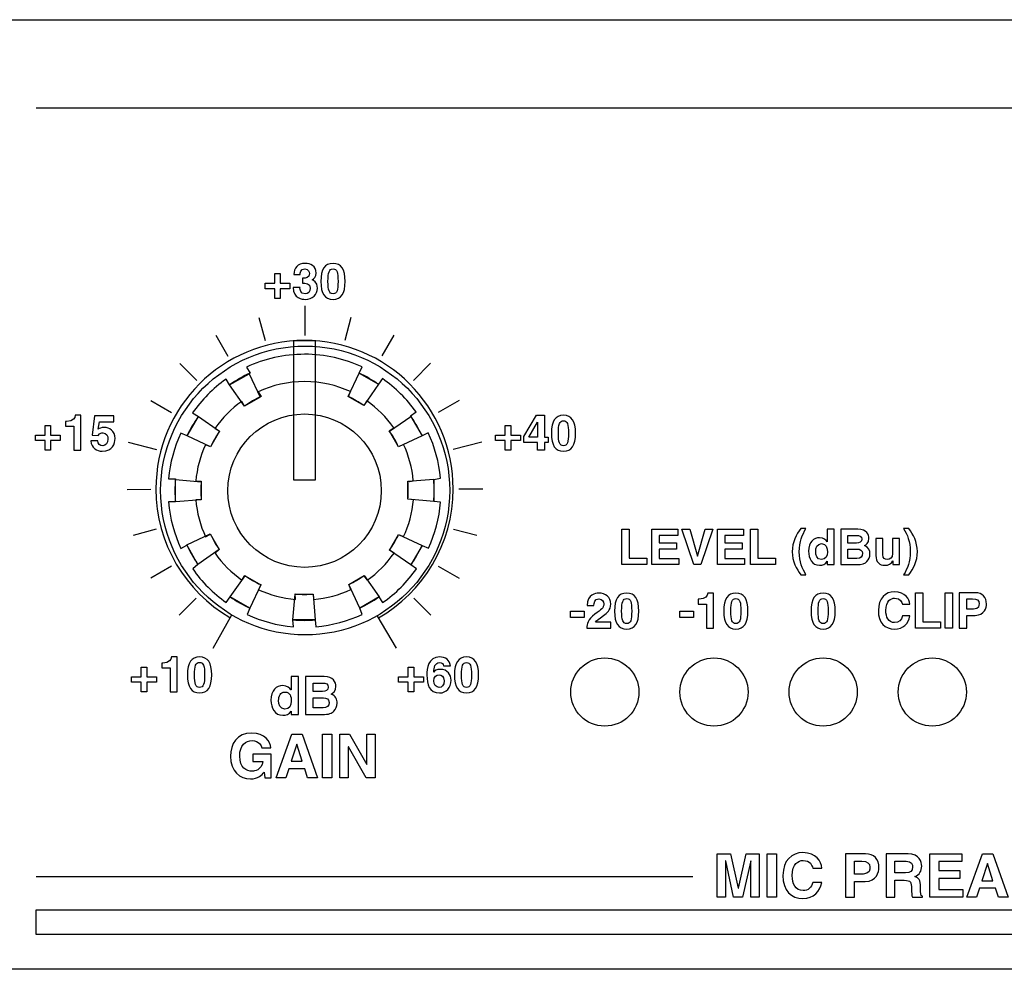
# Model space of a CAD drawing. Extents: x -133.2 to -114.2, y 153.6 to 155.3.
# Tile 2 of 14: x -131.5 to -129.7, y 153.6 to 155.3. Entities that reach past the tile are written whole.
import ezdxf

# ---------------------------------------------------------------- set-up
doc = ezdxf.new("R2010")
doc.units = 0
doc.header["$MEASUREMENT"] = 0
doc.layers.add('LAYER_1', color=160, linetype='CONTINUOUS')

# ---------------------------------------------------------------- blocks, each defined once
blk = doc.blocks.new('AI9-BLK110')
at = {"layer": 'LAYER_1', "color": 7}
blk.add_lwpolyline([(-0.949, -0.3), (-1.589, -0.3), (-1.589, -0.001), (-0.949, -0.001)], close=True, dxfattribs=at)
for points, knots in [([(-0.809, 0.26), (-0.809, 0.79), (-0.422, 0.835), (-0.278, 0.835), (0.034, 0.835), (0.282, 0.652), (0.282, 0.322), (0.282, 0.042), (0.101, -0.1), (-0.057, -0.208), (-0.273, -0.359), (-0.385, -0.433), (-0.422, -0.508), (-0.422, -0.508), (0.284, -0.508), (0.284, -0.508), (0.284, -0.508), (0.284, -0.793), (0.284, -0.793), (0.284, -0.793), (-0.828, -0.793), (-0.828, -0.793), (-0.816, -0.602), (-0.803, -0.403), (-0.45, -0.146), (-0.156, 0.067), (-0.039, 0.15), (-0.039, 0.333), (-0.039, 0.441), (-0.108, 0.565), (-0.264, 0.565), (-0.489, 0.565), (-0.495, 0.379), (-0.498, 0.26), (-0.498, 0.26), (-0.809, 0.26), (-0.809, 0.26)], [0, 0, 0, 0, 1, 1, 1, 2, 2, 2, 3, 3, 3, 4, 4, 4, 5, 5, 5, 6, 6, 6, 7, 7, 7, 8, 8, 8, 9, 9, 9, 10, 10, 10, 11, 11, 11, 12, 12, 12, 12]), ([(1.025, 0.835), (1.408, 0.835), (1.589, 0.572), (1.589, 0.001), (1.589, -0.57), (1.408, -0.836), (1.025, -0.836), (0.642, -0.836), (0.461, -0.57), (0.461, 0.001), (0.461, 0.572), (0.642, 0.835), (1.025, 0.835)], [0, 0, 0, 0, 1, 1, 1, 2, 2, 2, 3, 3, 3, 4, 4, 4, 4]), ([(1.025, -0.579), (1.208, -0.579), (1.259, -0.419), (1.259, 0.001), (1.259, 0.42), (1.208, 0.579), (1.025, 0.579), (0.841, 0.579), (0.791, 0.42), (0.791, 0.001), (0.791, -0.419), (0.841, -0.579), (1.025, -0.579)], [0, 0, 0, 0, 1, 1, 1, 2, 2, 2, 3, 3, 3, 4, 4, 4, 4])]:
    blk.add_open_spline(points, degree=3, knots=knots, dxfattribs=at)
blk = doc.blocks.new('AI9-BLK109')
at = {"layer": 'LAYER_1', "color": 7}
blk.add_lwpolyline([(-0.949, -0.299), (-1.589, -0.299), (-1.589, -0.001), (-0.949, -0.001)], close=True, dxfattribs=at)
for points, knots in [([(-0.729, 0.554), (-0.729, 0.554), (-0.683, 0.554), (-0.683, 0.554), (-0.374, 0.554), (-0.291, 0.714), (-0.284, 0.836), (-0.284, 0.836), (-0.021, 0.836), (-0.021, 0.836), (-0.021, 0.836), (-0.021, -0.792), (-0.021, -0.792), (-0.021, -0.792), (-0.342, -0.792), (-0.342, -0.792), (-0.342, -0.792), (-0.342, 0.329), (-0.342, 0.329), (-0.342, 0.329), (-0.729, 0.329), (-0.729, 0.329), (-0.729, 0.329), (-0.729, 0.554), (-0.729, 0.554)], [0, 0, 0, 0, 1, 1, 1, 2, 2, 2, 3, 3, 3, 4, 4, 4, 5, 5, 5, 6, 6, 6, 7, 7, 7, 8, 8, 8, 8]), ([(1.025, 0.836), (1.408, 0.836), (1.589, 0.572), (1.589, 0.001), (1.589, -0.57), (1.408, -0.836), (1.025, -0.836), (0.642, -0.836), (0.461, -0.57), (0.461, 0.001), (0.461, 0.572), (0.642, 0.836), (1.025, 0.836)], [0, 0, 0, 0, 1, 1, 1, 2, 2, 2, 3, 3, 3, 4, 4, 4, 4]), ([(1.025, -0.579), (1.208, -0.579), (1.259, -0.418), (1.259, 0.001), (1.259, 0.421), (1.208, 0.579), (1.025, 0.579), (0.841, 0.579), (0.791, 0.421), (0.791, 0.001), (0.791, -0.418), (0.841, -0.579), (1.025, -0.579)], [0, 0, 0, 0, 1, 1, 1, 2, 2, 2, 3, 3, 3, 4, 4, 4, 4])]:
    blk.add_open_spline(points, degree=3, knots=knots, dxfattribs=at)
blk = doc.blocks.new('AI9-BLK108')
at = {"layer": 'LAYER_1', "color": 7}
for points in [[(-6.535, -0.305), (-5.716, -0.305), (-5.716, -0.603), (-6.879, -0.603), (-6.879, 1.043), (-6.535, 1.043)], [(-4.267, 0.752), (-5.141, 0.752), (-5.141, 0.406), (-4.338, 0.406), (-4.338, 0.115), (-5.141, 0.115), (-5.141, -0.312), (-4.228, -0.312), (-4.228, -0.603), (-5.478, -0.603), (-5.478, 1.043), (-4.267, 1.043)], [(-2.994, 1.043), (-2.637, 1.043), (-3.196, -0.603), (-3.524, -0.603), (-4.079, 1.043), (-3.71, 1.043), (-3.357, -0.204), (-3.352, -0.204)], [(-1.208, 0.752), (-2.082, 0.752), (-2.082, 0.406), (-1.279, 0.406), (-1.279, 0.115), (-2.082, 0.115), (-2.082, -0.312), (-1.169, -0.312), (-1.169, -0.603), (-2.419, -0.603), (-2.419, 1.043), (-1.208, 1.043)], [(-0.546, -0.305), (0.273, -0.305), (0.273, -0.603), (-0.89, -0.603), (-0.89, 1.043), (-0.546, 1.043)]]:
    blk.add_lwpolyline(points, close=True, dxfattribs=at)
for points, knots in [([(1.458, -1.08), (1.255, -0.805), (1.055, -0.452), (1.055, -0.005), (1.055, 0.443), (1.245, 0.796), (1.458, 1.08), (1.458, 1.08), (1.695, 1.08), (1.695, 1.08), (1.518, 0.78), (1.385, 0.47), (1.385, -0.005), (1.385, -0.479), (1.527, -0.789), (1.695, -1.08), (1.695, -1.08), (1.458, -1.08), (1.458, -1.08)], [0, 0, 0, 0, 1, 1, 1, 2, 2, 2, 3, 3, 3, 4, 4, 4, 5, 5, 5, 6, 6, 6, 6]), ([(3.002, -0.603), (3.002, -0.603), (2.688, -0.603), (2.688, -0.603), (2.688, -0.603), (2.688, -0.449), (2.688, -0.449), (2.688, -0.449), (2.683, -0.449), (2.683, -0.449), (2.605, -0.587), (2.463, -0.635), (2.33, -0.635), (1.967, -0.635), (1.816, -0.314), (1.816, 0.021), (1.816, 0.443), (2.055, 0.649), (2.323, 0.649), (2.529, 0.649), (2.626, 0.537), (2.676, 0.459), (2.676, 0.459), (2.681, 0.459), (2.681, 0.459), (2.681, 0.459), (2.681, 1.043), (2.681, 1.043), (2.681, 1.043), (3.002, 1.043), (3.002, 1.043), (3.002, 1.043), (3.002, -0.603), (3.002, -0.603)], [0, 0, 0, 0, 1, 1, 1, 2, 2, 2, 3, 3, 3, 4, 4, 4, 5, 5, 5, 6, 6, 6, 7, 7, 7, 8, 8, 8, 9, 9, 9, 10, 10, 10, 11, 11, 11, 11]), ([(3.314, 1.043), (3.314, 1.043), (4.114, 1.043), (4.114, 1.043), (4.517, 1.043), (4.621, 0.791), (4.621, 0.621), (4.621, 0.385), (4.488, 0.319), (4.419, 0.284), (4.621, 0.209), (4.673, 0.048), (4.673, -0.115), (4.673, -0.245), (4.618, -0.369), (4.531, -0.454), (4.437, -0.546), (4.348, -0.603), (4.011, -0.603), (4.011, -0.603), (3.314, -0.603), (3.314, -0.603), (3.314, -0.603), (3.314, 1.043), (3.314, 1.043)], [0, 0, 0, 0, 1, 1, 1, 2, 2, 2, 3, 3, 3, 4, 4, 4, 5, 5, 5, 6, 6, 6, 7, 7, 7, 8, 8, 8, 8]), ([(6.476, 1.08), (6.68, 0.805), (6.879, 0.452), (6.879, 0.005), (6.879, -0.443), (6.689, -0.796), (6.476, -1.08), (6.476, -1.08), (6.239, -1.08), (6.239, -1.08), (6.416, -0.78), (6.549, -0.47), (6.549, 0.005), (6.549, 0.479), (6.407, 0.789), (6.239, 1.08), (6.239, 1.08), (6.476, 1.08), (6.476, 1.08)], [0, 0, 0, 0, 1, 1, 1, 2, 2, 2, 3, 3, 3, 4, 4, 4, 5, 5, 5, 6, 6, 6, 6]), ([(3.644, 0.399), (3.644, 0.399), (4.047, 0.399), (4.047, 0.399), (4.183, 0.399), (4.29, 0.452), (4.29, 0.582), (4.29, 0.718), (4.194, 0.759), (4.038, 0.759), (4.038, 0.759), (3.644, 0.759), (3.644, 0.759), (3.644, 0.759), (3.644, 0.399), (3.644, 0.399)], [0, 0, 0, 0, 1, 1, 1, 2, 2, 2, 3, 3, 3, 4, 4, 4, 5, 5, 5, 5]), ([(6.045, -0.603), (6.045, -0.603), (5.737, -0.603), (5.737, -0.603), (5.737, -0.603), (5.737, -0.431), (5.737, -0.431), (5.737, -0.431), (5.733, -0.431), (5.733, -0.431), (5.659, -0.562), (5.531, -0.635), (5.361, -0.635), (5.12, -0.635), (4.946, -0.498), (4.946, -0.186), (4.946, -0.186), (4.946, 0.617), (4.946, 0.617), (4.946, 0.617), (5.267, 0.617), (5.267, 0.617), (5.267, 0.617), (5.267, -0.14), (5.267, -0.14), (5.267, -0.328), (5.377, -0.365), (5.476, -0.365), (5.581, -0.365), (5.724, -0.305), (5.724, -0.087), (5.724, -0.087), (5.724, 0.617), (5.724, 0.617), (5.724, 0.617), (6.045, 0.617), (6.045, 0.617), (6.045, 0.617), (6.045, -0.603), (6.045, -0.603)], [0, 0, 0, 0, 1, 1, 1, 2, 2, 2, 3, 3, 3, 4, 4, 4, 5, 5, 5, 6, 6, 6, 7, 7, 7, 8, 8, 8, 9, 9, 9, 10, 10, 10, 11, 11, 11, 12, 12, 12, 13, 13, 13, 13]), ([(2.41, -0.371), (2.614, -0.371), (2.694, -0.202), (2.694, -0.021), (2.694, 0.174), (2.639, 0.372), (2.419, 0.372), (2.215, 0.372), (2.146, 0.19), (2.146, -0.002), (2.146, -0.147), (2.204, -0.371), (2.41, -0.371)], [0, 0, 0, 0, 1, 1, 1, 2, 2, 2, 3, 3, 3, 4, 4, 4, 4]), ([(3.644, -0.319), (3.644, -0.319), (4.066, -0.319), (4.066, -0.319), (4.233, -0.319), (4.329, -0.245), (4.329, -0.078), (4.329, 0.066), (4.206, 0.122), (4.082, 0.122), (4.082, 0.122), (3.644, 0.122), (3.644, 0.122), (3.644, 0.122), (3.644, -0.319), (3.644, -0.319)], [0, 0, 0, 0, 1, 1, 1, 2, 2, 2, 3, 3, 3, 4, 4, 4, 5, 5, 5, 5])]:
    blk.add_open_spline(points, degree=3, knots=knots, dxfattribs=at)
blk = doc.blocks.new('AI9-BLK104')
at = {"layer": 'LAYER_1', "color": 7}
for points in [[(-0.443, -0.525), (0.376, -0.525), (0.376, -0.823), (-0.786, -0.823), (-0.786, 0.823), (-0.443, 0.823)], [(0.931, -0.823), (0.587, -0.823), (0.587, 0.823), (0.931, 0.823)]]:
    blk.add_lwpolyline(points, close=True, dxfattribs=at)
for points, knots in [([(-1.392, 0.284), (-1.419, 0.383), (-1.472, 0.569), (-1.756, 0.569), (-1.922, 0.569), (-2.165, 0.459), (-2.165, -0.007), (-2.165, -0.303), (-2.048, -0.569), (-1.756, -0.569), (-1.566, -0.569), (-1.433, -0.461), (-1.392, -0.259), (-1.392, -0.259), (-1.048, -0.259), (-1.048, -0.259), (-1.117, -0.617), (-1.35, -0.867), (-1.763, -0.867), (-2.201, -0.867), (-2.515, -0.571), (-2.515, -0.002), (-2.515, 0.573), (-2.183, 0.867), (-1.759, 0.867), (-1.266, 0.867), (-1.066, 0.528), (-1.048, 0.284), (-1.048, 0.284), (-1.392, 0.284), (-1.392, 0.284)], [0, 0, 0, 0, 1, 1, 1, 2, 2, 2, 3, 3, 3, 4, 4, 4, 5, 5, 5, 6, 6, 6, 7, 7, 7, 8, 8, 8, 9, 9, 9, 10, 10, 10, 10]), ([(1.596, -0.823), (1.596, -0.823), (1.252, -0.823), (1.252, -0.823), (1.252, -0.823), (1.252, 0.823), (1.252, 0.823), (1.252, 0.823), (2.004, 0.823), (2.004, 0.823), (2.323, 0.823), (2.516, 0.619), (2.516, 0.296), (2.516, 0.147), (2.433, -0.229), (1.99, -0.229), (1.99, -0.229), (1.596, -0.229), (1.596, -0.229), (1.596, -0.229), (1.596, -0.823), (1.596, -0.823)], [0, 0, 0, 0, 1, 1, 1, 2, 2, 2, 3, 3, 3, 4, 4, 4, 5, 5, 5, 6, 6, 6, 7, 7, 7, 7]), ([(1.915, 0.055), (2.172, 0.055), (2.172, 0.238), (2.172, 0.312), (2.172, 0.472), (2.082, 0.539), (1.869, 0.539), (1.869, 0.539), (1.596, 0.539), (1.596, 0.539), (1.596, 0.539), (1.596, 0.055), (1.596, 0.055), (1.596, 0.055), (1.915, 0.055), (1.915, 0.055)], [0, 0, 0, 0, 1, 1, 1, 2, 2, 2, 3, 3, 3, 4, 4, 4, 5, 5, 5, 5])]:
    blk.add_open_spline(points, degree=3, knots=knots, dxfattribs=at)
blk = doc.blocks.new('AI9-BLK93')
at = {"layer": 'LAYER_1', "color": 7}
for points in [[(-0.796, -1.013), (-1.242, -1.013), (-0.519, 1.013), (-0.031, 1.013), (0.683, -1.013), (0.223, -1.013), (0.093, -0.596), (-0.655, -0.596)], [(1.343, -1.013), (0.92, -1.013), (0.92, 1.013), (1.343, 1.013)], [(2.974, 1.013), (3.37, 1.013), (3.37, -1.013), (2.946, -1.013), (2.119, 0.432), (2.114, 0.432), (2.114, -1.013), (1.719, -1.013), (1.719, 1.013), (2.165, 1.013), (2.969, -0.398), (2.974, -0.398)], [(-0.542, -0.246), (-0.025, -0.246), (-0.277, 0.556), (-0.282, 0.556)]]:
    blk.add_lwpolyline(points, close=True, dxfattribs=at)
blk.add_open_spline([(-2.328, 0.079), (-2.328, 0.079), (-1.482, 0.079), (-1.482, 0.079), (-1.482, 0.079), (-1.482, -1.013), (-1.482, -1.013), (-1.482, -1.013), (-1.764, -1.013), (-1.764, -1.013), (-1.764, -1.013), (-1.806, -0.759), (-1.806, -0.759), (-1.914, -0.883), (-2.069, -1.067), (-2.438, -1.067), (-2.927, -1.067), (-3.37, -0.717), (-3.37, -0.006), (-3.37, 0.547), (-3.062, 1.069), (-2.379, 1.067), (-1.758, 1.067), (-1.513, 0.663), (-1.49, 0.384), (-1.49, 0.384), (-1.914, 0.384), (-1.914, 0.384), (-1.914, 0.463), (-2.057, 0.717), (-2.357, 0.717), (-2.659, 0.717), (-2.938, 0.508), (-2.938, -0.011), (-2.938, -0.565), (-2.636, -0.709), (-2.348, -0.709), (-2.255, -0.709), (-1.945, -0.672), (-1.857, -0.263), (-1.857, -0.263), (-2.328, -0.263), (-2.328, -0.263), (-2.328, -0.263), (-2.328, 0.079), (-2.328, 0.079)], degree=3, knots=[0, 0, 0, 0, 1, 1, 1, 2, 2, 2, 3, 3, 3, 4, 4, 4, 5, 5, 5, 6, 6, 6, 7, 7, 7, 8, 8, 8, 9, 9, 9, 10, 10, 10, 11, 11, 11, 12, 12, 12, 13, 13, 13, 14, 14, 14, 15, 15, 15, 15], dxfattribs=at)
blk = doc.blocks.new('AI9-BLK92')
at = {"layer": 'LAYER_1', "color": 7}
for points, knots in [([(-0.261, -0.869), (-0.261, -0.869), (-0.6, -0.869), (-0.6, -0.869), (-0.6, -0.869), (-0.6, -0.704), (-0.6, -0.704), (-0.6, -0.704), (-0.605, -0.704), (-0.605, -0.704), (-0.689, -0.852), (-0.842, -0.904), (-0.985, -0.904), (-1.375, -0.904), (-1.538, -0.558), (-1.538, -0.198), (-1.538, 0.257), (-1.281, 0.479), (-0.992, 0.479), (-0.77, 0.479), (-0.666, 0.358), (-0.612, 0.274), (-0.612, 0.274), (-0.607, 0.274), (-0.607, 0.274), (-0.607, 0.274), (-0.607, 0.904), (-0.607, 0.904), (-0.607, 0.904), (-0.261, 0.904), (-0.261, 0.904), (-0.261, 0.904), (-0.261, -0.869), (-0.261, -0.869)], [0, 0, 0, 0, 1, 1, 1, 2, 2, 2, 3, 3, 3, 4, 4, 4, 5, 5, 5, 6, 6, 6, 7, 7, 7, 8, 8, 8, 9, 9, 9, 10, 10, 10, 11, 11, 11, 11]), ([(0.075, 0.904), (0.075, 0.904), (0.936, 0.904), (0.936, 0.904), (1.371, 0.904), (1.482, 0.632), (1.482, 0.449), (1.482, 0.195), (1.339, 0.124), (1.265, 0.086), (1.482, 0.005), (1.539, -0.168), (1.539, -0.343), (1.539, -0.484), (1.48, -0.617), (1.386, -0.709), (1.285, -0.808), (1.188, -0.869), (0.825, -0.869), (0.825, -0.869), (0.075, -0.869), (0.075, -0.869), (0.075, -0.869), (0.075, 0.904), (0.075, 0.904)], [0, 0, 0, 0, 1, 1, 1, 2, 2, 2, 3, 3, 3, 4, 4, 4, 5, 5, 5, 6, 6, 6, 7, 7, 7, 8, 8, 8, 8]), ([(0.43, 0.21), (0.43, 0.21), (0.865, 0.21), (0.865, 0.21), (1.01, 0.21), (1.126, 0.267), (1.126, 0.408), (1.126, 0.553), (1.023, 0.598), (0.855, 0.598), (0.855, 0.598), (0.43, 0.598), (0.43, 0.598), (0.43, 0.598), (0.43, 0.21), (0.43, 0.21)], [0, 0, 0, 0, 1, 1, 1, 2, 2, 2, 3, 3, 3, 4, 4, 4, 5, 5, 5, 5]), ([(-0.898, -0.62), (-0.679, -0.62), (-0.592, -0.437), (-0.592, -0.242), (-0.592, -0.032), (-0.652, 0.18), (-0.889, 0.18), (-1.108, 0.18), (-1.182, -0.015), (-1.182, -0.222), (-1.182, -0.378), (-1.121, -0.62), (-0.898, -0.62)], [0, 0, 0, 0, 1, 1, 1, 2, 2, 2, 3, 3, 3, 4, 4, 4, 4]), ([(0.43, -0.563), (0.43, -0.563), (0.884, -0.563), (0.884, -0.563), (1.065, -0.563), (1.168, -0.484), (1.168, -0.304), (1.168, -0.148), (1.035, -0.089), (0.902, -0.089), (0.902, -0.089), (0.43, -0.089), (0.43, -0.089), (0.43, -0.089), (0.43, -0.563), (0.43, -0.563)], [0, 0, 0, 0, 1, 1, 1, 2, 2, 2, 3, 3, 3, 4, 4, 4, 5, 5, 5, 5])]:
    blk.add_open_spline(points, degree=3, knots=knots, dxfattribs=at)
blk = doc.blocks.new('AI9-BLK91')
at = {"layer": 'LAYER_1', "color": 7}
blk.add_lwpolyline([(-1.413, 0.368), (-1.156, 0.368), (-1.156, -0.084), (-0.706, -0.084), (-0.706, -0.341), (-1.156, -0.341), (-1.156, -0.792), (-1.413, -0.792), (-1.413, -0.341), (-1.862, -0.341), (-1.862, -0.084), (-1.413, -0.084)], close=True, dxfattribs=at)
for points, knots in [([(-0.456, 0.554), (-0.456, 0.554), (-0.41, 0.554), (-0.41, 0.554), (-0.101, 0.554), (-0.018, 0.714), (-0.011, 0.836), (-0.011, 0.836), (0.252, 0.836), (0.252, 0.836), (0.252, 0.836), (0.252, -0.792), (0.252, -0.792), (0.252, -0.792), (-0.069, -0.792), (-0.069, -0.792), (-0.069, -0.792), (-0.069, 0.329), (-0.069, 0.329), (-0.069, 0.329), (-0.456, 0.329), (-0.456, 0.329), (-0.456, 0.329), (-0.456, 0.554), (-0.456, 0.554)], [0, 0, 0, 0, 1, 1, 1, 2, 2, 2, 3, 3, 3, 4, 4, 4, 5, 5, 5, 6, 6, 6, 7, 7, 7, 8, 8, 8, 8]), ([(1.298, 0.836), (1.681, 0.836), (1.862, 0.572), (1.862, 0.001), (1.862, -0.57), (1.681, -0.836), (1.298, -0.836), (0.915, -0.836), (0.734, -0.57), (0.734, 0.001), (0.734, 0.572), (0.915, 0.836), (1.298, 0.836)], [0, 0, 0, 0, 1, 1, 1, 2, 2, 2, 3, 3, 3, 4, 4, 4, 4]), ([(1.298, -0.579), (1.481, -0.579), (1.532, -0.418), (1.532, 0.001), (1.532, 0.421), (1.481, 0.579), (1.298, 0.579), (1.114, 0.579), (1.064, 0.421), (1.064, 0.001), (1.064, -0.418), (1.114, -0.579), (1.298, -0.579)], [0, 0, 0, 0, 1, 1, 1, 2, 2, 2, 3, 3, 3, 4, 4, 4, 4])]:
    blk.add_open_spline(points, degree=3, knots=knots, dxfattribs=at)
blk = doc.blocks.new('AI9-BLK90')
at = {"layer": 'LAYER_1', "color": 7}
blk.add_lwpolyline([(-1.403, 0.368), (-1.146, 0.368), (-1.146, -0.084), (-0.697, -0.084), (-0.697, -0.341), (-1.146, -0.341), (-1.146, -0.792), (-1.403, -0.792), (-1.403, -0.341), (-1.853, -0.341), (-1.853, -0.084), (-1.403, -0.084)], close=True, dxfattribs=at)
for points, knots in [([(-0.447, 0.554), (-0.447, 0.554), (-0.401, 0.554), (-0.401, 0.554), (-0.092, 0.554), (-0.009, 0.714), (-0.002, 0.836), (-0.002, 0.836), (0.262, 0.836), (0.262, 0.836), (0.262, 0.836), (0.262, -0.792), (0.262, -0.792), (0.262, -0.792), (-0.06, -0.792), (-0.06, -0.792), (-0.06, -0.792), (-0.06, 0.329), (-0.06, 0.329), (-0.06, 0.329), (-0.447, 0.329), (-0.447, 0.329), (-0.447, 0.329), (-0.447, 0.554), (-0.447, 0.554)], [0, 0, 0, 0, 1, 1, 1, 2, 2, 2, 3, 3, 3, 4, 4, 4, 5, 5, 5, 6, 6, 6, 7, 7, 7, 8, 8, 8, 8]), ([(1.069, 0.184), (1.128, 0.226), (1.202, 0.274), (1.36, 0.274), (1.578, 0.274), (1.853, 0.122), (1.853, -0.251), (1.853, -0.474), (1.741, -0.836), (1.261, -0.836), (1.007, -0.836), (0.748, -0.685), (0.732, -0.357), (0.732, -0.357), (1.053, -0.357), (1.053, -0.357), (1.066, -0.49), (1.137, -0.579), (1.28, -0.579), (1.433, -0.579), (1.523, -0.448), (1.523, -0.274), (1.523, -0.13), (1.454, 0.017), (1.284, 0.017), (1.241, 0.017), (1.131, 0.015), (1.069, -0.1), (1.069, -0.1), (0.782, -0.086), (0.782, -0.086), (0.782, -0.086), (0.894, 0.808), (0.894, 0.808), (0.894, 0.808), (1.789, 0.808), (1.789, 0.808), (1.789, 0.808), (1.789, 0.538), (1.789, 0.538), (1.789, 0.538), (1.126, 0.538), (1.126, 0.538), (1.126, 0.538), (1.069, 0.184), (1.069, 0.184)], [0, 0, 0, 0, 1, 1, 1, 2, 2, 2, 3, 3, 3, 4, 4, 4, 5, 5, 5, 6, 6, 6, 7, 7, 7, 8, 8, 8, 9, 9, 9, 10, 10, 10, 11, 11, 11, 12, 12, 12, 13, 13, 13, 14, 14, 14, 15, 15, 15, 15])]:
    blk.add_open_spline(points, degree=3, knots=knots, dxfattribs=at)
blk = doc.blocks.new('AI9-BLK89')
at = {"layer": 'LAYER_1', "color": 7}
for points in [[(0.592, -0.432), (0.411, -0.432), (0.411, -0.792), (0.089, -0.792), (0.089, -0.432), (-0.553, -0.432), (-0.553, -0.155), (0.046, 0.836), (0.411, 0.836), (0.411, -0.182), (0.592, -0.182)], [(-1.412, 0.368), (-1.156, 0.368), (-1.156, -0.084), (-0.706, -0.084), (-0.706, -0.341), (-1.156, -0.341), (-1.156, -0.792), (-1.412, -0.792), (-1.412, -0.341), (-1.862, -0.341), (-1.862, -0.084), (-1.412, -0.084)]]:
    blk.add_lwpolyline(points, close=True, dxfattribs=at)
for points in [[(0.089, -0.182), (0.089, 0.212), (0.096, 0.467), (0.096, 0.517), (0.096, 0.517), (0.092, 0.517), (0.092, 0.517), (0.092, 0.517), (-0.316, -0.182), (-0.316, -0.182), (-0.316, -0.182), (0.089, -0.182), (0.089, -0.182)], [(1.298, 0.836), (1.681, 0.836), (1.862, 0.572), (1.862, 0.001), (1.862, -0.57), (1.681, -0.836), (1.298, -0.836), (0.915, -0.836), (0.734, -0.57), (0.734, 0.001), (0.734, 0.572), (0.915, 0.836), (1.298, 0.836)], [(1.298, -0.579), (1.481, -0.579), (1.532, -0.418), (1.532, 0.001), (1.532, 0.421), (1.481, 0.579), (1.298, 0.579), (1.114, 0.579), (1.064, 0.421), (1.064, 0.001), (1.064, -0.418), (1.114, -0.579), (1.298, -0.579)]]:
    blk.add_open_spline(points, degree=3, knots=[0, 0, 0, 0, 1, 1, 1, 2, 2, 2, 3, 3, 3, 4, 4, 4, 4], dxfattribs=at)
blk = doc.blocks.new('AI9-BLK88')
at = {"layer": 'LAYER_1', "color": 7}
blk.add_lwpolyline([(-1.412, 0.368), (-1.156, 0.368), (-1.156, -0.084), (-0.706, -0.084), (-0.706, -0.341), (-1.156, -0.341), (-1.156, -0.792), (-1.412, -0.792), (-1.412, -0.341), (-1.862, -0.341), (-1.862, -0.084), (-1.412, -0.084)], close=True, dxfattribs=at)
for points, knots in [([(-0.126, 0.15), (-0.126, 0.15), (-0.076, 0.15), (-0.076, 0.15), (0.021, 0.15), (0.197, 0.159), (0.197, 0.37), (0.197, 0.43), (0.17, 0.579), (-0.007, 0.579), (-0.227, 0.579), (-0.227, 0.37), (-0.227, 0.313), (-0.227, 0.313), (-0.525, 0.313), (-0.525, 0.313), (-0.525, 0.618), (-0.353, 0.836), (0.014, 0.836), (0.232, 0.836), (0.518, 0.726), (0.518, 0.382), (0.518, 0.217), (0.415, 0.114), (0.323, 0.072), (0.323, 0.072), (0.323, 0.068), (0.323, 0.068), (0.381, 0.052), (0.569, -0.033), (0.569, -0.311), (0.569, -0.618), (0.342, -0.836), (0.014, -0.836), (-0.14, -0.836), (-0.553, -0.801), (-0.553, -0.292), (-0.553, -0.292), (-0.238, -0.292), (-0.238, -0.292), (-0.238, -0.292), (-0.241, -0.295), (-0.241, -0.295), (-0.241, -0.382), (-0.218, -0.579), (-0.002, -0.579), (0.126, -0.579), (0.239, -0.492), (0.239, -0.311), (0.239, -0.088), (0.023, -0.079), (-0.126, -0.079), (-0.126, -0.079), (-0.126, 0.15), (-0.126, 0.15)], [0, 0, 0, 0, 1, 1, 1, 2, 2, 2, 3, 3, 3, 4, 4, 4, 5, 5, 5, 6, 6, 6, 7, 7, 7, 8, 8, 8, 9, 9, 9, 10, 10, 10, 11, 11, 11, 12, 12, 12, 13, 13, 13, 14, 14, 14, 15, 15, 15, 16, 16, 16, 17, 17, 17, 18, 18, 18, 18]), ([(1.298, 0.836), (1.681, 0.836), (1.862, 0.572), (1.862, 0.001), (1.862, -0.57), (1.681, -0.836), (1.298, -0.836), (0.915, -0.836), (0.734, -0.57), (0.734, 0.001), (0.734, 0.572), (0.915, 0.836), (1.298, 0.836)], [0, 0, 0, 0, 1, 1, 1, 2, 2, 2, 3, 3, 3, 4, 4, 4, 4]), ([(1.298, -0.579), (1.481, -0.579), (1.532, -0.418), (1.532, 0.001), (1.532, 0.421), (1.481, 0.579), (1.298, 0.579), (1.114, 0.579), (1.064, 0.421), (1.064, 0.001), (1.064, -0.418), (1.114, -0.579), (1.298, -0.579)], [0, 0, 0, 0, 1, 1, 1, 2, 2, 2, 3, 3, 3, 4, 4, 4, 4])]:
    blk.add_open_spline(points, degree=3, knots=knots, dxfattribs=at)
blk = doc.blocks.new('AI9-BLK87')
at = {"layer": 'LAYER_1', "color": 7}
blk.add_lwpolyline([(-1.412, 0.368), (-1.156, 0.368), (-1.156, -0.084), (-0.706, -0.084), (-0.706, -0.34), (-1.156, -0.34), (-1.156, -0.792), (-1.412, -0.792), (-1.412, -0.34), (-1.862, -0.34), (-1.862, -0.084), (-1.412, -0.084)], close=True, dxfattribs=at)
for points, knots in [([(0.227, 0.423), (0.218, 0.515), (0.158, 0.579), (0.039, 0.579), (-0.17, 0.579), (-0.218, 0.341), (-0.229, 0.13), (-0.229, 0.13), (-0.225, 0.125), (-0.225, 0.125), (-0.181, 0.185), (-0.101, 0.26), (0.08, 0.26), (0.417, 0.26), (0.578, 0.001), (0.578, -0.242), (0.578, -0.597), (0.36, -0.836), (0.046, -0.836), (-0.447, -0.836), (-0.543, -0.423), (-0.543, -0.017), (-0.543, 0.292), (-0.502, 0.836), (0.062, 0.836), (0.128, 0.836), (0.314, 0.811), (0.394, 0.73), (0.484, 0.643), (0.516, 0.595), (0.546, 0.423), (0.546, 0.423), (0.227, 0.423), (0.227, 0.423)], [0, 0, 0, 0, 1, 1, 1, 2, 2, 2, 3, 3, 3, 4, 4, 4, 5, 5, 5, 6, 6, 6, 7, 7, 7, 8, 8, 8, 9, 9, 9, 10, 10, 10, 11, 11, 11, 11]), ([(1.298, 0.836), (1.681, 0.836), (1.862, 0.572), (1.862, 0.001), (1.862, -0.57), (1.681, -0.836), (1.298, -0.836), (0.915, -0.836), (0.734, -0.57), (0.734, 0.001), (0.734, 0.572), (0.915, 0.836), (1.298, 0.836)], [0, 0, 0, 0, 1, 1, 1, 2, 2, 2, 3, 3, 3, 4, 4, 4, 4]), ([(1.298, -0.579), (1.481, -0.579), (1.532, -0.418), (1.532, 0.001), (1.532, 0.421), (1.481, 0.579), (1.298, 0.579), (1.114, 0.579), (1.064, 0.421), (1.064, 0.001), (1.064, -0.418), (1.114, -0.579), (1.298, -0.579)], [0, 0, 0, 0, 1, 1, 1, 2, 2, 2, 3, 3, 3, 4, 4, 4, 4]), ([(0.023, 0.004), (-0.099, 0.004), (-0.222, -0.072), (-0.222, -0.276), (-0.222, -0.453), (-0.122, -0.579), (0.032, -0.579), (0.149, -0.579), (0.257, -0.489), (0.257, -0.269), (0.257, -0.063), (0.124, 0.004), (0.023, 0.004)], [0, 0, 0, 0, 1, 1, 1, 2, 2, 2, 3, 3, 3, 4, 4, 4, 4])]:
    blk.add_open_spline(points, degree=3, knots=knots, dxfattribs=at)
blk = doc.blocks.new('AI9-BLK86')
at = {"layer": 'LAYER_1', "color": 7}
for name, p in [('AI9-BLK88', (-0.018, 11.159)), ('AI9-BLK90', (-10.715, 4.09)), ('AI9-BLK89', (10.705, 4.09)), ('AI9-BLK91', (-6.228, -7.157)), ('AI9-BLK87', (6.193, -7.158)), ('AI9-BLK92', (-0.068, -8.132)), ('AI9-BLK93', (-0.123, -10.928))]:
    blk.add_blockref(name, p, dxfattribs=at)
blk = doc.blocks.new('AI9-BLK85')
at = {"layer": 'LAYER_1', "color": 7}
for p, q in [((-2.144, 6.925), (-1.855, 5.848)), ((2.142, 6.926), (1.853, 5.848)), ((-4.141, 6.097), (-3.583, 5.132)), ((4.139, 6.099), (3.581, 5.133)), ((-5.824, 4.79), (-5.037, 3.999)), ((5.841, 4.793), (5.058, 3.999)), ((-7.17, 3.067), (-6.204, 2.509)), ((7.171, 3.066), (6.205, 2.509)), ((-8.279, -1.079), (-7.164, -1.071)), ((8.279, -1.071), (7.163, -1.071)), ((-6.919, -2.925), (-7.997, -3.214)), ((6.919, -2.923), (7.997, -3.212)), ((-6.204, -4.653), (-7.17, -5.211)), ((6.204, -4.651), (7.171, -5.209)), ((-5.065, -6.137), (-5.854, -6.926)), ((5.066, -6.135), (5.855, -6.924))]:
    blk.add_line(p, q, dxfattribs=at)
blk = doc.blocks.new('AI9-BLK84')
at = {"layer": 'LAYER_1', "color": 7}
for p, q in [((0, 7.961), (0, 6.592)), ((-8.228, 1.624), (-6.903, 1.276)), ((8.228, 1.629), (6.905, 1.276)), ((-4.266, -7.961), (-3.404, -6.421)), ((4.267, -7.961), (3.358, -6.45))]:
    blk.add_line(p, q, dxfattribs=at)
blk.add_open_spline([(3.425, -6.553), (5.501, -5.359), (6.898, -3.12), (6.898, -0.554), (6.898, 3.265), (3.802, 6.361), (-0.017, 6.361), (-3.836, 6.361), (-6.932, 3.265), (-6.932, -0.554), (-6.932, -3.104), (-5.552, -5.331), (-3.498, -6.531)], degree=3, knots=[0, 0, 0, 0, 1, 1, 1, 2, 2, 2, 3, 3, 3, 4, 4, 4, 4], dxfattribs=at)
blk = doc.blocks.new('AI9-BLK12')
at = {"layer": 'LAYER_1', "color": 7}
for points in [[(0.481, 0.385), (0.481, 6.841), (-0.535, 6.841), (-0.535, 0.385)], [(-2.611, 5.315), (-2.1, 4.223), (-2.825, 3.805), (-3.518, 4.793)], [(3.417, 4.826), (2.727, 3.837), (2.002, 4.256), (2.511, 5.35)], [(-4.97, 3.331), (-3.982, 2.641), (-4.401, 1.917), (-5.494, 2.426)], [(5.44, 2.424), (4.349, 1.913), (3.931, 2.638), (4.918, 3.331)], [(-6.036, 0.394), (-4.835, 0.291), (-4.836, -0.546), (-6.037, -0.652)], [(5.985, -0.629), (4.784, -0.526), (4.785, 0.311), (5.986, 0.417)], [(-5.512, -2.653), (-4.42, -2.141), (-4.003, -2.867), (-4.99, -3.559)], [(4.919, -3.583), (3.93, -2.893), (4.349, -2.168), (5.443, -2.677)], [(-3.485, -5.072), (-2.795, -4.083), (-2.07, -4.502), (-2.579, -5.596)], [(2.539, -5.589), (2.028, -4.497), (2.753, -4.08), (3.446, -5.067)], [(-0.575, -6.139), (-0.472, -4.938), (0.365, -4.939), (0.471, -6.14)]]:
    blk.add_lwpolyline(points, close=True, dxfattribs=at)
blk.add_circle((0, -0.117), 6.724, dxfattribs=at)
for points in [[(2.52, 5.342), (2.834, 5.195), (3.134, 5.022), (3.417, 4.826), (3.417, 4.826), (3.593, 5.089), (3.593, 5.089), (4.201, 4.667), (4.731, 4.141), (5.159, 3.537), (5.159, 3.537), (4.899, 3.355), (4.899, 3.355), (5.106, 3.063), (5.287, 2.752), (5.44, 2.424), (5.44, 2.424), (5.725, 2.566), (5.725, 2.566), (6.031, 1.913), (6.229, 1.2), (6.297, 0.449), (6.297, 0.449), (5.983, 0.393), (5.983, 0.393), (5.998, 0.222), (6.005, 0.048), (6.005, -0.128), (6.005, -0.297), (5.998, -0.464), (5.985, -0.629), (5.985, -0.629), (6.301, -0.655), (6.301, -0.655), (6.238, -1.417), (6.041, -2.141), (5.734, -2.803), (5.734, -2.803), (5.444, -2.672), (5.444, -2.672), (5.295, -2.992), (5.119, -3.296), (4.919, -3.583), (4.919, -3.583), (5.183, -3.759), (5.183, -3.759), (4.754, -4.374), (4.219, -4.909), (3.604, -5.338), (3.604, -5.338), (3.427, -5.074), (3.427, -5.074), (3.148, -5.27), (2.851, -5.442), (2.539, -5.589), (2.539, -5.589), (2.658, -5.884), (2.658, -5.884), (1.992, -6.195), (1.263, -6.394), (0.496, -6.457), (0.496, -6.457), (0.471, -6.14), (0.471, -6.14), (0.307, -6.154), (0.141, -6.161), (-0.027, -6.161), (-0.212, -6.161), (-0.395, -6.152), (-0.576, -6.136), (-0.576, -6.136), (-0.55, -6.457), (-0.55, -6.457), (-1.312, -6.395), (-2.036, -6.198), (-2.698, -5.89), (-2.698, -5.89), (-2.579, -5.596), (-2.579, -5.596), (-2.902, -5.445), (-3.209, -5.267), (-3.497, -5.063), (-3.497, -5.063), (-3.674, -5.327), (-3.674, -5.327), (-4.279, -4.902), (-4.807, -4.373), (-5.232, -3.767), (-5.232, -3.767), (-4.99, -3.559), (-4.99, -3.559), (-5.185, -3.277), (-5.357, -2.977), (-5.503, -2.663), (-5.503, -2.663), (-5.781, -2.817), (-5.781, -2.817), (-6.093, -2.15), (-6.293, -1.421), (-6.356, -0.653), (-6.356, -0.653), (-6.037, -0.652), (-6.037, -0.652), (-6.052, -0.479), (-6.06, -0.305), (-6.06, -0.128), (-6.06, 0.056), (-6.052, 0.239), (-6.035, 0.419), (-6.035, 0.419), (-6.354, 0.42), (-6.354, 0.42), (-6.29, 1.173), (-6.094, 1.889), (-5.789, 2.545), (-5.789, 2.545), (-5.494, 2.426), (-5.494, 2.426), (-5.346, 2.744), (-5.17, 3.046), (-4.97, 3.331), (-4.97, 3.331), (-5.243, 3.495), (-5.243, 3.495), (-4.818, 4.105), (-4.289, 4.637), (-3.682, 5.066), (-3.682, 5.066), (-3.518, 4.793), (-3.518, 4.793), (-3.217, 5.006), (-2.896, 5.193), (-2.558, 5.35), (-2.558, 5.35), (-2.723, 5.623), (-2.723, 5.623), (-1.905, 6.007), (-0.991, 6.222), (-0.027, 6.222), (0.929, 6.222), (1.836, 6.01), (2.649, 5.632), (2.649, 5.632), (2.52, 5.342), (2.52, 5.342)], [(2.01, 4.25), (2.262, 4.133), (2.502, 3.994), (2.728, 3.837), (2.728, 3.837), (2.869, 4.048), (2.869, 4.048), (3.355, 3.71), (3.779, 3.289), (4.122, 2.806), (4.122, 2.806), (3.913, 2.66), (3.913, 2.66), (4.079, 2.427), (4.224, 2.177), (4.347, 1.916), (4.347, 1.916), (4.574, 2.029), (4.574, 2.029), (4.819, 1.507), (4.978, 0.936), (5.032, 0.336), (5.032, 0.336), (4.781, 0.291), (4.781, 0.291), (4.793, 0.153), (4.799, 0.014), (4.799, -0.126), (4.799, -0.261), (4.793, -0.395), (4.782, -0.527), (4.782, -0.527), (5.035, -0.548), (5.035, -0.548), (4.985, -1.157), (4.827, -1.737), (4.581, -2.266), (4.581, -2.266), (4.35, -2.161), (4.35, -2.161), (4.231, -2.417), (4.09, -2.661), (3.929, -2.89), (3.929, -2.89), (4.141, -3.031), (4.141, -3.031), (3.797, -3.522), (3.369, -3.951), (2.878, -4.294), (2.878, -4.294), (2.736, -4.083), (2.736, -4.083), (2.513, -4.24), (2.275, -4.378), (2.026, -4.495), (2.026, -4.495), (2.121, -4.731), (2.121, -4.731), (1.588, -4.98), (1.005, -5.139), (0.391, -5.189), (0.391, -5.189), (0.372, -4.936), (0.372, -4.936), (0.24, -4.947), (0.107, -4.952), (-0.027, -4.952), (-0.175, -4.952), (-0.322, -4.946), (-0.466, -4.933), (-0.466, -4.933), (-0.445, -5.189), (-0.445, -5.189), (-1.055, -5.139), (-1.634, -4.982), (-2.164, -4.736), (-2.164, -4.736), (-2.069, -4.5), (-2.069, -4.5), (-2.327, -4.38), (-2.572, -4.237), (-2.803, -4.074), (-2.803, -4.074), (-2.944, -4.285), (-2.944, -4.285), (-3.429, -3.945), (-3.851, -3.522), (-4.191, -3.037), (-4.191, -3.037), (-3.997, -2.871), (-3.997, -2.871), (-4.154, -2.645), (-4.291, -2.406), (-4.408, -2.154), (-4.408, -2.154), (-4.631, -2.277), (-4.631, -2.277), (-4.88, -1.744), (-5.04, -1.161), (-5.09, -0.546), (-5.09, -0.546), (-4.836, -0.545), (-4.836, -0.545), (-4.847, -0.407), (-4.853, -0.267), (-4.853, -0.126), (-4.853, 0.021), (-4.847, 0.167), (-4.834, 0.311), (-4.834, 0.311), (-5.089, 0.312), (-5.089, 0.312), (-5.037, 0.915), (-4.88, 1.488), (-4.637, 2.012), (-4.637, 2.012), (-4.401, 1.917), (-4.401, 1.917), (-4.282, 2.171), (-4.141, 2.413), (-3.982, 2.641), (-3.982, 2.641), (-4.2, 2.772), (-4.2, 2.772), (-3.86, 3.26), (-3.437, 3.686), (-2.951, 4.029), (-2.951, 4.029), (-2.82, 3.81), (-2.82, 3.81), (-2.579, 3.981), (-2.323, 4.131), (-2.052, 4.256), (-2.052, 4.256), (-2.184, 4.475), (-2.184, 4.475), (-1.529, 4.782), (-0.798, 4.954), (-0.027, 4.954), (0.738, 4.954), (1.463, 4.785), (2.114, 4.482), (2.114, 4.482), (2.01, 4.25), (2.01, 4.25)]]:
    blk.add_open_spline(points, degree=3, knots=[0, 0, 0, 0, 1, 1, 1, 2, 2, 2, 3, 3, 3, 4, 4, 4, 5, 5, 5, 6, 6, 6, 7, 7, 7, 8, 8, 8, 9, 9, 9, 10, 10, 10, 11, 11, 11, 12, 12, 12, 13, 13, 13, 14, 14, 14, 15, 15, 15, 16, 16, 16, 17, 17, 17, 18, 18, 18, 19, 19, 19, 20, 20, 20, 21, 21, 21, 22, 22, 22, 23, 23, 23, 24, 24, 24, 25, 25, 25, 26, 26, 26, 27, 27, 27, 28, 28, 28, 29, 29, 29, 30, 30, 30, 31, 31, 31, 32, 32, 32, 33, 33, 33, 34, 34, 34, 35, 35, 35, 36, 36, 36, 37, 37, 37, 38, 38, 38, 39, 39, 39, 40, 40, 40, 41, 41, 41, 42, 42, 42, 43, 43, 43, 44, 44, 44, 45, 45, 45, 46, 46, 46, 47, 47, 47, 48, 48, 48, 48], dxfattribs=at)
blk = doc.blocks.new('AI9-BLK5')
at = {"layer": 'LAYER_1', "color": 7}
for points in [[(-6.897, -1.013), (-7.292, -1.013), (-7.292, 0.68), (-7.298, 0.68), (-7.676, -1.013), (-8.091, -1.013), (-8.461, 0.68), (-8.467, 0.68), (-8.467, -1.013), (-8.862, -1.013), (-8.862, 1.013), (-8.244, 1.013), (-7.877, -0.584), (-7.871, -0.584), (-7.51, 1.013), (-6.897, 1.013)], [(-6.102, -1.013), (-6.525, -1.013), (-6.525, 1.013), (-6.102, 1.013)], [(2.526, 0.655), (1.451, 0.655), (1.451, 0.229), (2.438, 0.229), (2.438, -0.13), (1.451, -0.13), (1.451, -0.655), (2.574, -0.655), (2.574, -1.013), (1.036, -1.013), (1.036, 1.013), (2.526, 1.013)], [(3.206, -1.013), (2.76, -1.013), (3.483, 1.013), (3.971, 1.013), (4.685, -1.013), (4.225, -1.013), (4.095, -0.595), (3.347, -0.595)], [(6.9, -1.013), (6.505, -1.013), (6.505, 0.68), (6.499, 0.68), (6.121, -1.013), (5.707, -1.013), (5.337, 0.68), (5.331, 0.68), (5.331, -1.013), (4.936, -1.013), (4.936, 1.013), (5.554, 1.013), (5.921, -0.584), (5.927, -0.584), (6.288, 1.013), (6.9, 1.013)], [(3.46, -0.246), (3.976, -0.246), (3.725, 0.556), (3.72, 0.556)]]:
    blk.add_lwpolyline(points, close=True, dxfattribs=at)
for points, knots in [([(-4.414, 0.35), (-4.448, 0.471), (-4.513, 0.7), (-4.863, 0.7), (-5.066, 0.7), (-5.365, 0.565), (-5.365, -0.008), (-5.365, -0.373), (-5.221, -0.7), (-4.863, -0.7), (-4.628, -0.7), (-4.465, -0.567), (-4.414, -0.319), (-4.414, -0.319), (-3.991, -0.319), (-3.991, -0.319), (-4.075, -0.759), (-4.363, -1.067), (-4.871, -1.067), (-5.41, -1.067), (-5.797, -0.703), (-5.797, -0.003), (-5.797, 0.706), (-5.388, 1.067), (-4.865, 1.067), (-4.259, 1.067), (-4.013, 0.649), (-3.991, 0.35), (-3.991, 0.35), (-4.414, 0.35), (-4.414, 0.35)], [0, 0, 0, 0, 1, 1, 1, 2, 2, 2, 3, 3, 3, 4, 4, 4, 5, 5, 5, 6, 6, 6, 7, 7, 7, 8, 8, 8, 9, 9, 9, 10, 10, 10, 10]), ([(-2.461, -1.013), (-2.461, -1.013), (-2.884, -1.013), (-2.884, -1.013), (-2.884, -1.013), (-2.884, 1.013), (-2.884, 1.013), (-2.884, 1.013), (-1.959, 1.013), (-1.959, 1.013), (-1.566, 1.013), (-1.329, 0.762), (-1.329, 0.364), (-1.329, 0.181), (-1.431, -0.282), (-1.976, -0.282), (-1.976, -0.282), (-2.461, -0.282), (-2.461, -0.282), (-2.461, -0.282), (-2.461, -1.013), (-2.461, -1.013)], [0, 0, 0, 0, 1, 1, 1, 2, 2, 2, 3, 3, 3, 4, 4, 4, 5, 5, 5, 6, 6, 6, 7, 7, 7, 7]), ([(-1.002, 1.013), (-1.002, 1.013), (0.023, 1.013), (0.023, 1.013), (0.562, 1.013), (0.66, 0.615), (0.66, 0.44), (0.66, 0.217), (0.548, 0.025), (0.347, -0.042), (0.514, -0.116), (0.604, -0.178), (0.604, -0.556), (0.604, -0.852), (0.604, -0.926), (0.694, -0.96), (0.694, -0.96), (0.694, -1.013), (0.694, -1.013), (0.694, -1.013), (0.226, -1.013), (0.226, -1.013), (0.197, -0.917), (0.181, -0.813), (0.181, -0.604), (0.181, -0.327), (0.164, -0.22), (-0.15, -0.22), (-0.15, -0.22), (-0.587, -0.22), (-0.587, -0.22), (-0.587, -0.22), (-0.587, -1.013), (-0.587, -1.013), (-0.587, -1.013), (-1.002, -1.013), (-1.002, -1.013), (-1.002, -1.013), (-1.002, 1.013), (-1.002, 1.013)], [0, 0, 0, 0, 1, 1, 1, 2, 2, 2, 3, 3, 3, 4, 4, 4, 5, 5, 5, 6, 6, 6, 7, 7, 7, 8, 8, 8, 9, 9, 9, 10, 10, 10, 11, 11, 11, 12, 12, 12, 13, 13, 13, 13]), ([(7.73, -1.013), (7.73, -1.013), (7.307, -1.013), (7.307, -1.013), (7.307, -1.013), (7.307, 1.013), (7.307, 1.013), (7.307, 1.013), (8.232, 1.013), (8.232, 1.013), (8.625, 1.013), (8.862, 0.762), (8.862, 0.364), (8.862, 0.181), (8.76, -0.282), (8.215, -0.282), (8.215, -0.282), (7.73, -0.282), (7.73, -0.282), (7.73, -0.282), (7.73, -1.013), (7.73, -1.013)], [0, 0, 0, 0, 1, 1, 1, 2, 2, 2, 3, 3, 3, 4, 4, 4, 5, 5, 5, 6, 6, 6, 7, 7, 7, 7]), ([(-2.069, 0.068), (-1.753, 0.068), (-1.753, 0.294), (-1.753, 0.384), (-1.753, 0.581), (-1.863, 0.663), (-2.125, 0.663), (-2.125, 0.663), (-2.461, 0.663), (-2.461, 0.663), (-2.461, 0.663), (-2.461, 0.068), (-2.461, 0.068), (-2.461, 0.068), (-2.069, 0.068), (-2.069, 0.068)], [0, 0, 0, 0, 1, 1, 1, 2, 2, 2, 3, 3, 3, 4, 4, 4, 5, 5, 5, 5]), ([(-0.09, 0.121), (0.13, 0.121), (0.237, 0.198), (0.237, 0.398), (0.237, 0.505), (0.189, 0.663), (-0.059, 0.663), (-0.059, 0.663), (-0.587, 0.663), (-0.587, 0.663), (-0.587, 0.663), (-0.587, 0.121), (-0.587, 0.121), (-0.587, 0.121), (-0.09, 0.121), (-0.09, 0.121)], [0, 0, 0, 0, 1, 1, 1, 2, 2, 2, 3, 3, 3, 4, 4, 4, 5, 5, 5, 5]), ([(8.122, 0.068), (8.438, 0.068), (8.438, 0.294), (8.438, 0.384), (8.438, 0.581), (8.328, 0.663), (8.066, 0.663), (8.066, 0.663), (7.73, 0.663), (7.73, 0.663), (7.73, 0.663), (7.73, 0.068), (7.73, 0.068), (7.73, 0.068), (8.122, 0.068), (8.122, 0.068)], [0, 0, 0, 0, 1, 1, 1, 2, 2, 2, 3, 3, 3, 4, 4, 4, 5, 5, 5, 5])]:
    blk.add_open_spline(points, degree=3, knots=knots, dxfattribs=at)
blk = doc.blocks.new('AI9-BLK1')
at = {"layer": 'LAYER_1', "color": 7}
for p, q in [((-2.832, 17.988), (-197.908, 17.988)), ((-197.908, -17.774), (-167.358, -17.774))]:
    blk.add_line(p, q, dxfattribs=at)
blk.add_lwpolyline([(-241.3, -22.098), (-241.3, 22.098), (241.3, 22.098), (241.3, -22.098)], close=True, dxfattribs=at)
blk.add_lwpolyline([(2.024, -19.336), (197.908, -19.336), (197.908, -20.479), (-197.908, -20.479), (-197.908, -19.336), (-1.94, -19.336)], dxfattribs=at)
for centre, radius in [((-185.42, 0.178), 3.569), ((-171.45, -9.195), 1.587), ((-166.37, -9.195), 1.587), ((-161.29, -9.195), 1.587), ((-156.21, -9.195), 1.587)]:
    blk.add_circle(centre, radius, dxfattribs=at)
for points in [[(-161.29, -4.59), (-160.907, -4.59), (-160.726, -4.854), (-160.726, -5.425), (-160.726, -5.996), (-160.907, -6.262), (-161.29, -6.262), (-161.673, -6.262), (-161.854, -5.996), (-161.854, -5.425), (-161.854, -4.854), (-161.673, -4.59), (-161.29, -4.59)], [(-161.29, -6.005), (-161.107, -6.005), (-161.056, -5.845), (-161.056, -5.425), (-161.056, -5.005), (-161.107, -4.847), (-161.29, -4.847), (-161.474, -4.847), (-161.524, -5.005), (-161.524, -5.425), (-161.524, -5.845), (-161.474, -6.005), (-161.29, -6.005)]]:
    blk.add_open_spline(points, degree=3, knots=[0, 0, 0, 0, 1, 1, 1, 2, 2, 2, 3, 3, 3, 4, 4, 4, 4], dxfattribs=at)
for name, p in [('AI9-BLK86', (-185.376, -1.24)), ('AI9-BLK84', (-185.403, 0.813)), ('AI9-BLK85', (-185.403, 1.313)), ('AI9-BLK12', (-185.392, 0.304)), ('AI9-BLK108', (-163.783, -2.66)), ('AI9-BLK104', (-156.206, -5.395)), ('AI9-BLK110', (-171.456, -5.426)), ('AI9-BLK109', (-166.376, -5.426)), ('AI9-BLK5', (-157.363, -17.734))]:
    blk.add_blockref(name, p, dxfattribs=at)

msp = doc.modelspace()

# ---------------------------------------------------------------- block references
at = {"layer": 'LAYER_1', "color": 7, "xscale": 0.03937, "yscale": 0.03937, "zscale": 0.03937}
msp.add_blockref('AI9-BLK1', (-123.7034, 154.4733), dxfattribs=at)

doc.saveas('drawing.dxf')
